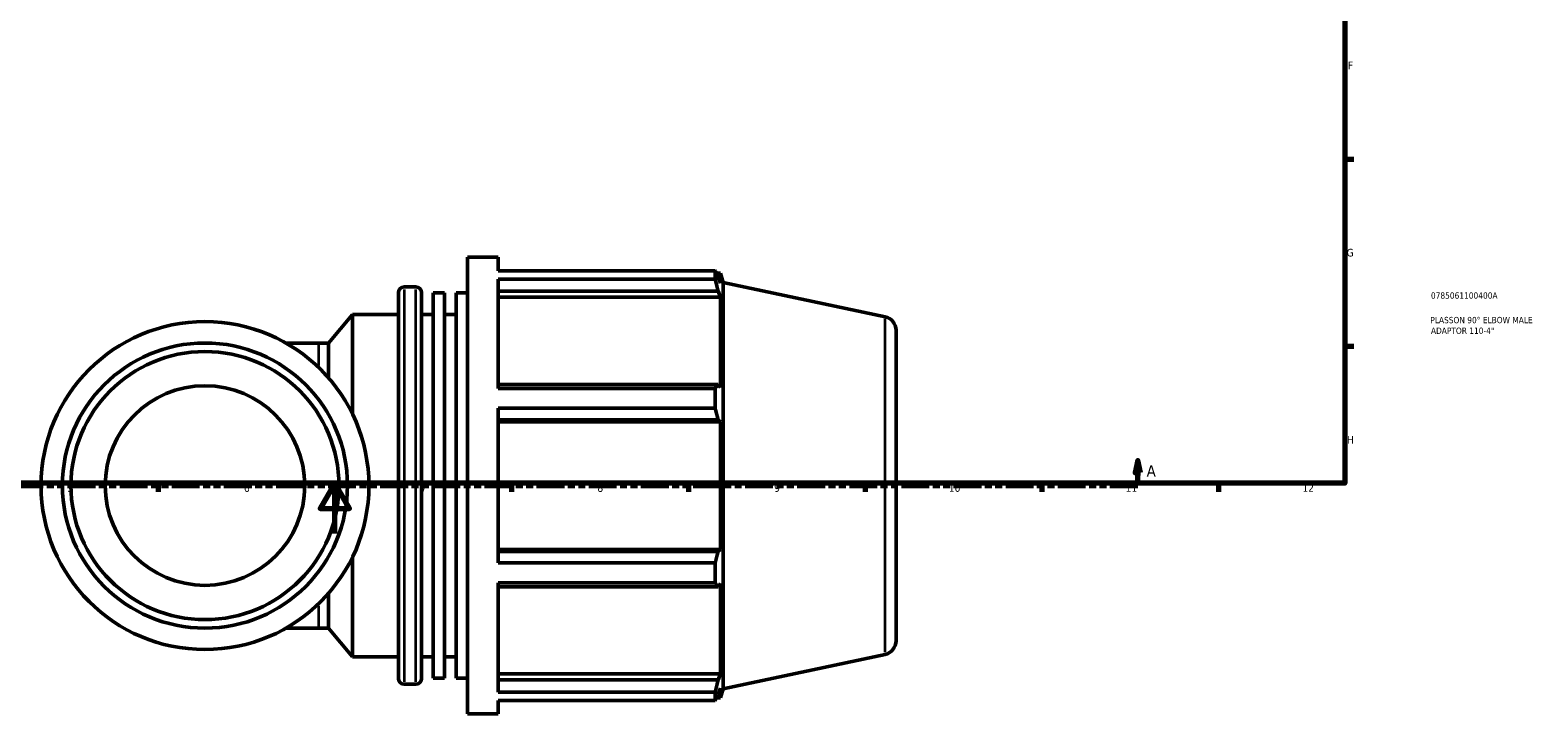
# Model space of a CAD drawing. Header units: millimetres. Extents: x -20 to 996, y -417 to 818.
# Tile 3 of 6: x 300 to 897, y -71 to 200. Entities that reach past the tile are written whole.
import ezdxf

# ---------------------------------------------------------------- set-up
doc = ezdxf.new("R2010")
doc.units = ezdxf.units.MM
doc.linetypes.add('DOUBLE_DASH_CHAIN', pattern=[1.2403, 0.6614, -0.0827, 0.1654, -0.0827, 0.1654, -0.0827])
for name, color, linetype, lineweight in [('Border (ANSI)', 7, 'Continuous', 70), ('Section Line (ANSI)', 7, 'DOUBLE_DASH_CHAIN', 70), ('Title (ISO)', 7, 'Continuous', 50), ('Visible (ANSI)', 7, 'Continuous', 50), ('Visible Narrow (ANSI)', 7, 'Continuous', 35)]:
    doc.layers.add(name, color=color, linetype=linetype, lineweight=lineweight)
doc.styles.add('Label Text (ANSI)', font='tahoma.ttf')
doc.styles.add('Note Text (ANSI)', font='tahoma.ttf')
doc.styles.add('Note Text (ISO)', font='tahoma.ttf')

# ---------------------------------------------------------------- blocks, each defined once
blk = doc.blocks.new('Borders Default Border')
at = {"layer": 'Border (ANSI)'}
for p, q in [((821, 148.5), (824.45, 148.5)), ((821, 74.25), (824.45, 74.25)), ((350.42, 20), (350.42, 16.55)), ((490.58, 20), (490.58, 16.55)), ((560.67, 20), (560.67, 16.55)), ((630.75, 20), (630.75, 16.55)), ((700.83, 20), (700.83, 16.55)), ((770.92, 20), (770.92, 16.55))]:
    blk.add_line(p, q, dxfattribs=at)
at = {"layer": 'Border (ANSI)', "flags": 128}
for points in [[(20, 20), (20, 574), (821, 574), (821, 20), (20, 20)], [(420.5, 0), (420.5, 20), (414.73, 10), (426.27, 10), (420.5, 20)]]:
    blk.add_lwpolyline(points, dxfattribs=at)
at = {"layer": 'Border (ANSI)', "attachment_point": 7, "style": 'Note Text (ANSI)'}
for s, insert, char_height in [('F', (822.14, 184.1), 3.05), ('G', (821.66, 109.79), 3.05), ('H', (821.81, 35.6), 3.05), ('5', (314.48, 16.49), 3.05), ('6', (384.49, 16.49), 3.05), ('7', (454.6, 16.55), 3.05), ('8', (524.63, 16.48), 3.05), ('9', (594.7, 16.49), 3.05), ('10', (663.96, 16.49), 3.048), ('11', (734.04, 16.55), 3.048), ('12', (804.13, 16.55), 3.048)]:
    blk.add_mtext(s, dxfattribs=dict(at, insert=insert, char_height=char_height))
blk = doc.blocks.new('Title Blocks ISO')
at = {"layer": 'Title (ISO)', "color": 232, "true_color": 0xca0064, "style": 'Note Text (ISO)'}
for tag, p in [('PART_NUMBER_001', (34.08, 73.13)), ('DESCRIPTION_001', (33.84, 63.4)), ('DESCRIPTION_002', (34.09, 59.18))]:
    blk.add_attdef(tag, p, '', height=2.5, dxfattribs=at)
blk = doc.blocks.new('2dTransSection0')
at = {"layer": 'Section Line (ANSI)', "linetype": 'Continuous'}
for p, q in [((231.93, 29.03), (230.93, 24.03)), ((230.93, 24.03), (232.93, 24.03)), ((231.93, 24.03), (231.93, 29.03)), ((232.93, 24.03), (231.93, 29.03)), ((231.93, 19.03), (231.93, 24.03)), ((738.87, 29.03), (737.87, 24.03)), ((737.87, 24.03), (739.87, 24.03)), ((738.87, 24.03), (738.87, 29.03)), ((739.87, 24.03), (738.87, 29.03)), ((738.87, 19.03), (738.87, 24.03)), ((231.93, 19.03), (242.99, 19.03)), ((727.81, 19.03), (738.87, 19.03))]:
    blk.add_line(p, q, dxfattribs=at)
at = {"layer": 'Section Line (ANSI)', "linetype": 'DOUBLE_DASH_CHAIN', "ltscale": 16.658636}
blk.add_line((231.93, 19.03), (738.87, 19.03), dxfattribs=at)
at = {"layer": 'Section Line (ANSI)', "linetype": 'Continuous', "flags": 128}
for points in [[(232.93, 24.03), (231.93, 29.03), (230.93, 24.03), (232.93, 24.03)], [(739.87, 24.03), (738.87, 29.03), (737.87, 24.03), (739.87, 24.03)]]:
    blk.add_lwpolyline(points, dxfattribs=at)
at = {"layer": 'Section Line (ANSI)'}
for points in [[(232.93, 24.03), (231.93, 29.03), (230.93, 24.03), (232.93, 24.03)], [(739.87, 24.03), (738.87, 29.03), (737.87, 24.03), (739.87, 24.03)]]:
    blk.add_solid(points, dxfattribs=at)
at = {"layer": 'Section Line (ANSI)', "char_height": 4.57, "attachment_point": 7, "style": 'Label Text (ANSI)'}
for insert in [(224.57, 22.53), (742.34, 22.53)]:
    blk.add_mtext('A', dxfattribs=dict(at, insert=insert))

msp = doc.modelspace()

# ---------------------------------------------------------------- linework, layer by layer
at = {"layer": 'Visible (ANSI)'}
for p, q in [((473.143, -71.471), (473.143, 109.529)), ((473.143, 109.529), (485.21, 109.529)), ((485.21, 104.183), (485.21, 109.529)), ((485.21, 104.183), (571.294, 104.183)), ((571.294, 100.91), (571.294, 104.183)), ((571.806, 103.194), (573.352, 103.194)), ((573.352, 99.298), (572.47, 101.888)), ((573.352, 99.298), (573.352, 103.194)), ((574.523, 99.589), (573.352, 103.194)), ((447.943, 97.764), (452.677, 97.764)), ((485.21, 57.573), (485.21, 100.91)), ((571.294, 100.91), (485.21, 100.91)), ((485.21, 96.092), (572.47, 96.092)), ((572.47, 96.092), (573.352, 93.684)), ((574.523, -61.531), (574.523, 99.589)), ((638.667, 85.955), (574.523, 99.589)), ((445.743, -57.506), (445.743, 95.564)), ((454.877, 95.564), (454.877, -57.506)), ((459.443, -57.344), (459.443, 95.402)), ((459.443, 95.402), (464.01, 95.402)), ((464.01, -57.344), (464.01, 95.402)), ((468.577, -57.344), (468.577, 95.402)), ((468.577, 95.402), (473.143, 95.402)), ((485.21, 93.684), (573.352, 93.684)), ((573.352, 57.892), (573.352, 93.684)), ((417.945, 75.544), (427.477, 86.904)), ((427.477, 47.44), (427.477, 86.904)), ((427.477, 86.904), (445.743, 86.904)), ((454.877, 86.904), (459.443, 86.904)), ((464.01, 86.904), (468.577, 86.904)), ((643.023, 80.575), (643.023, -42.517)), ((414.235, 75.544), (401.118, 75.544)), ((414.235, 75.544), (417.945, 75.544)), ((417.945, 61.816), (417.945, 75.544)), ((572.47, 59.146), (485.21, 59.146)), ((485.21, 57.573), (571.294, 57.573)), ((571.294, 49.673), (571.294, 57.573)), ((573.352, 57.892), (572.47, 59.146)), ((485.21, -11.615), (485.21, 49.673)), ((571.294, 49.673), (485.21, 49.673)), ((485.21, 45.154), (572.47, 45.154)), ((485.21, 44.338), (573.352, 44.338)), ((572.47, 45.154), (573.352, 44.338)), ((573.352, -6.28), (573.352, 44.338)), ((427.477, -48.846), (427.477, -9.382)), ((485.21, -6.28), (573.352, -6.28)), ((572.47, -7.097), (485.21, -7.097)), ((485.21, -11.615), (571.294, -11.615)), ((571.294, -19.516), (571.294, -11.615)), ((573.352, -6.28), (572.47, -7.097)), ((417.945, -37.486), (417.945, -23.758)), ((485.21, -62.853), (485.21, -19.516)), ((571.294, -19.516), (485.21, -19.516)), ((485.21, -21.088), (572.47, -21.088)), ((572.47, -21.088), (573.352, -19.834)), ((573.352, -55.626), (573.352, -19.834)), ((401.118, -37.486), (414.235, -37.486)), ((414.235, -37.486), (417.945, -37.486)), ((417.945, -37.486), (427.477, -48.846)), ((427.477, -48.846), (445.743, -48.846)), ((454.877, -48.846), (459.443, -48.846)), ((464.01, -48.846), (468.577, -48.846)), ((638.667, -47.897), (574.523, -61.531)), ((447.943, -59.706), (452.677, -59.706)), ((459.443, -57.344), (464.01, -57.344)), ((468.577, -57.344), (473.143, -57.344)), ((485.21, -55.626), (573.352, -55.626)), ((572.47, -58.035), (485.21, -58.035)), ((573.352, -55.626), (572.47, -58.035)), ((485.21, -62.853), (571.294, -62.853)), ((571.294, -66.125), (571.294, -62.853)), ((571.806, -65.136), (573.352, -65.136)), ((572.47, -63.83), (573.352, -61.241)), ((573.352, -65.136), (573.352, -61.241)), ((574.523, -61.531), (573.352, -65.136)), ((473.143, -71.471), (485.21, -71.471)), ((485.21, -71.471), (485.21, -66.125)), ((571.294, -66.125), (485.21, -66.125))]:
    msp.add_line(p, q, dxfattribs=at)
for radius in [64.992, 56.515, 53.124, 39.56]:
    msp.add_circle((369.023, 19.029), radius, dxfattribs=at)
for centre, radius, start, end in [((447.943, 95.564), 2.2, 90, 180), ((452.677, 95.564), 2.2, 0, 90), ((637.523, 80.575), 5.5, 0, 78), ((637.523, -42.517), 5.5, 282, 0), ((447.943, -57.506), 2.2, 180, 270), ((452.677, -57.506), 2.2, 270, 0)]:
    msp.add_arc(centre, radius, start, end, dxfattribs=at)
for points, weights in [([(571.294, 104.183), (571.905, 103.012), (572.47, 101.888)], [1, 1.00121453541, 1.00161223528]), ([(572.47, 96.092), (571.905, 98.452), (571.294, 100.91)], [1.00161223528, 1.00121453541, 1]), ([(571.294, 57.573), (571.905, 58.375), (572.47, 59.146)], [1, 1.00121453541, 1.00161223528]), ([(572.47, 45.154), (571.905, 47.367), (571.294, 49.673)], [1.00161223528, 1.00121453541, 1]), ([(571.294, -11.615), (571.905, -9.31), (572.47, -7.097)], [1, 1.00121453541, 1.00161223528]), ([(572.47, -21.088), (571.905, -20.318), (571.294, -19.516)], [1.00161223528, 1.00121453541, 1]), ([(571.294, -62.853), (571.905, -60.395), (572.47, -58.035)], [1, 1.00121453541, 1.00161223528]), ([(572.47, -63.83), (571.905, -64.954), (571.294, -66.125)], [1.00161223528, 1.00121453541, 1])]:
    msp.add_rational_spline(points, weights, degree=2, dxfattribs=at)
at = {"layer": 'Visible Narrow (ANSI)'}
for p, q in [((447.943, 96.794), (447.943, -58.737)), ((452.677, -58.737), (452.677, 96.794)), ((638.667, -47.073), (638.667, 85.131)), ((414.235, 66.65), (414.235, 75.518)), ((414.235, -37.461), (414.235, -28.592))]:
    msp.add_line(p, q, dxfattribs=at)

# ---------------------------------------------------------------- block references
msp.add_blockref('Borders Default Border', (0, 0))
msp.add_blockref('Title Blocks ISO', (821, 20)).add_auto_attribs({'PART_NUMBER_001': '0785061100400A', 'DESCRIPTION_001': 'PLASSON 90° ELBOW MALE', 'DESCRIPTION_002': 'ADAPTOR 110-4"'})
at = {"layer": 'Section Line (ANSI)'}
msp.add_blockref('2dTransSection0', (0, 0), dxfattribs=at)

doc.saveas('drawing.dxf')
